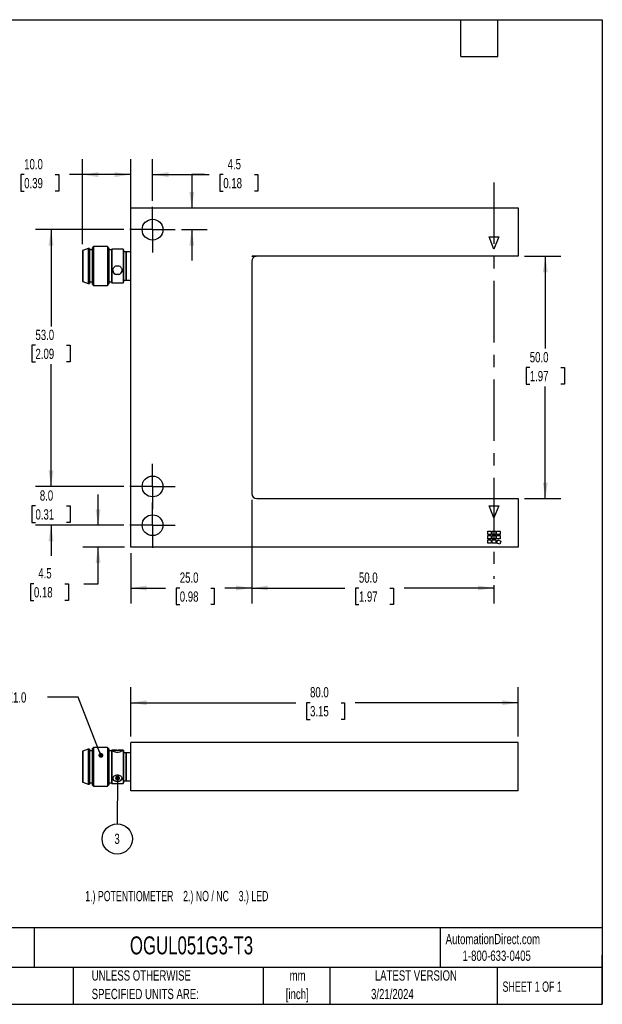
# Model space of a CAD drawing. Header units: millimetres. Extents: x 6 to 273, y 6 to 210.
# Tile 2 of 2: x 153 to 273, y 6 to 210. Entities that reach past the tile are written whole.
import ezdxf

# ---------------------------------------------------------------- set-up
doc = ezdxf.new("R2010")
doc.units = ezdxf.units.MM
doc.linetypes.add('CENTERX2', pattern=[20.32, 12.7, -2.54, 2.54, -2.54])
doc.layers.add('CENTER', color=40, linetype='CENTERX2')
doc.layers.add('DIMENSIONS', color=140, linetype='Continuous', lineweight=25)
doc.layers.add('TEXT', color=140, linetype='Continuous', lineweight=25)
doc.styles.add('SLDTEXTSTYLE1', font='TXT', dxfattribs={"width": 0.7})
doc.styles.add('SLDTEXTSTYLE2', font='TXT', dxfattribs={"width": 0.639535})
doc.styles.add('SLDTEXTSTYLE3', font='TXT', dxfattribs={"width": 0.65})
doc.dimstyles.new('SLDDIMSTYLE0', dxfattribs={"dimtxt": 2.158008, "dimasz": 3.302, "dimexe": 0, "dimexo": 0.0625, "dimgap": 0.539502, "dimtad": 0, "dimtih": 1, "dimtoh": 1, "dimrnd": 1e-09, "dimzin": 4, "dimdsep": 46, "dimtxsty": 'SLDTEXTSTYLE1', "dimsah": 1, "dimcen": 0.09, "dimadec": 0, "dimazin": 1, "dimtfac": 1, "dimtofl": 0, "dimtmove": 0, "dimatfit": 3, "dimfxl": 0, "dimfrac": 2, "dimtolj": 1, "dimtzin": 12, "dimarcsym": 0})
doc.dimstyles.new('SLDDIMSTYLE1', dxfattribs={"dimtxt": 2.158008, "dimasz": 3.302, "dimexe": 0, "dimexo": 0.0625, "dimgap": 0.539502, "dimtad": 0, "dimtih": 1, "dimtoh": 1, "dimrnd": 1e-09, "dimzin": 12, "dimdsep": 46, "dimtxsty": 'SLDTEXTSTYLE1', "dimsah": 1, "dimcen": 0.09, "dimadec": 0, "dimazin": 3, "dimtfac": 1, "dimtmove": 0, "dimatfit": 0, "dimfxl": 0, "dimfrac": 2, "dimtolj": 1, "dimtzin": 12, "dimarcsym": 0})
doc.dimstyles.new('SLDDIMSTYLE2', dxfattribs={"dimtxt": 2.158008, "dimasz": 3.302, "dimexe": 0, "dimexo": 0.0625, "dimgap": 0.539502, "dimtad": 0, "dimtih": 1, "dimtoh": 1, "dimrnd": 1e-09, "dimzin": 4, "dimdsep": 46, "dimtxsty": 'SLDTEXTSTYLE1', "dimsah": 1, "dimcen": 0.09, "dimadec": 0, "dimazin": 1, "dimtfac": 1, "dimtmove": 0, "dimatfit": 0, "dimfxl": 0, "dimfrac": 2, "dimtolj": 1, "dimtzin": 12, "dimarcsym": 0})
doc.dimstyles.new('SLDDIMSTYLE3', dxfattribs={"dimtxt": 0.18, "dimasz": 1.016, "dimexe": 0, "dimexo": 0.0625, "dimgap": 0, "dimtad": 0, "dimtih": 1, "dimtoh": 1, "dimdec": 0, "dimrnd": 1e-09, "dimzin": 0, "dimdsep": 46, "dimtxsty": 'Standard', "dimblk1": 'DOT', "dimblk2": 'DOT', "dimsah": 1, "dimcen": 0.09, "dimadec": 0, "dimazin": 0, "dimtfac": 1.016, "dimtdec": 0, "dimtofl": 0, "dimtmove": 0, "dimatfit": 3, "dimldrblk": 'DOT', "dimfxl": 0, "dimfrac": 2, "dimtolj": 1, "dimtzin": 0, "dimarcsym": 0})

# ---------------------------------------------------------------- blocks, each defined once
blk = doc.blocks.new('_D')
at = {"layer": 'DIMENSIONS'}
for p, q in [((200.68, 110.45), (200.68, 89.08)), ((200.68, 92.26), (219.86, 92.26)), ((222.79, 92.26), (222.06, 92.26)), ((222.06, 92.26), (222.06, 88.83)), ((229.2, 92.26), (229.92, 92.26)), ((229.92, 92.26), (229.92, 88.83)), ((250.68, 92.26), (232.12, 92.26)), ((250.68, 92.86), (250.68, 89.08)), ((222.06, 88.83), (222.79, 88.83)), ((229.92, 88.83), (229.2, 88.83))]:
    blk.add_line(p, q, dxfattribs=at)
for points in [[(200.68, 92.26), (203.98, 91.75), (203.98, 92.77)], [(250.68, 92.26), (247.38, 92.77), (247.38, 91.75)]]:
    blk.add_solid(points, dxfattribs=at)
at = {"layer": 'DIMENSIONS', "char_height": 2.117, "attachment_point": 1, "style": 'SLDTEXTSTYLE1'}
for s, insert in [('50.0', (222.79, 95.47)), ('1.97', (222.79, 91.56))]:
    blk.add_mtext(s, dxfattribs=dict(at, insert=insert))
blk = doc.blocks.new('_D_1')
at = {"layer": 'DIMENSIONS'}
for p, q in [((165.68, 163.19), (165.68, 180.75)), ((175.68, 157.09), (175.68, 180.75)), ((153.67, 177.58), (152.95, 177.58)), ((152.95, 177.58), (152.95, 174.15)), ((160.08, 177.58), (160.81, 177.58)), ((160.81, 177.58), (160.81, 174.15)), ((165.68, 177.58), (163.01, 177.58)), ((175.68, 177.58), (165.68, 177.58)), ((152.95, 174.15), (153.67, 174.15)), ((160.81, 174.15), (160.08, 174.15))]:
    blk.add_line(p, q, dxfattribs=at)
for points in [[(165.68, 177.58), (168.98, 177.07), (168.98, 178.08)], [(175.68, 177.58), (172.38, 178.08), (172.38, 177.07)]]:
    blk.add_solid(points, dxfattribs=at)
at = {"layer": 'DIMENSIONS', "char_height": 2.117, "attachment_point": 1, "style": 'SLDTEXTSTYLE1'}
for s, insert in [('10.0', (153.67, 180.79)), ('0.39', (153.67, 176.88))]:
    blk.add_mtext(s, dxfattribs=dict(at, insert=insert))
blk = doc.blocks.new('_D_2')
at = {"layer": 'DIMENSIONS'}
for p, q in [((175.68, 171.99), (175.68, 180.75)), ((180.18, 172.18), (180.18, 180.75)), ((175.68, 177.58), (169.33, 177.58)), ((180.18, 177.58), (191.86, 177.58)), ((194.79, 177.58), (194.06, 177.58)), ((194.06, 177.58), (194.06, 174.15)), ((201.2, 177.58), (201.92, 177.58)), ((201.92, 177.58), (201.92, 174.15)), ((194.06, 174.15), (194.79, 174.15)), ((201.92, 174.15), (201.2, 174.15))]:
    blk.add_line(p, q, dxfattribs=at)
for points in [[(175.68, 177.58), (172.38, 178.08), (172.38, 177.07)], [(180.18, 177.58), (183.48, 177.07), (183.48, 178.08)]]:
    blk.add_solid(points, dxfattribs=at)
at = {"layer": 'DIMENSIONS', "char_height": 2.117, "attachment_point": 1, "style": 'SLDTEXTSTYLE1'}
for s, insert in [('4.5', (195.68, 180.79)), ('0.18', (194.79, 176.88))]:
    blk.add_mtext(s, dxfattribs=dict(at, insert=insert))
blk = doc.blocks.new('_D_3')
at = {"layer": 'DIMENSIONS'}
for p, q in [((190.89, 177.58), (188.27, 177.58)), ((188.27, 177.58), (188.27, 170.72)), ((194.78, 177.58), (194.06, 177.58)), ((194.06, 177.58), (194.06, 174.15)), ((201.2, 177.58), (201.92, 177.58)), ((201.92, 177.58), (201.92, 174.15)), ((194.06, 174.15), (194.78, 174.15)), ((201.92, 174.15), (201.2, 174.15)), ((186.14, 166.22), (191.45, 166.22)), ((188.27, 166.22), (188.27, 159.87))]:
    blk.add_line(p, q, dxfattribs=at)
for points in [[(188.27, 170.72), (188.78, 174.02), (187.77, 174.02)], [(188.27, 166.22), (187.77, 162.92), (188.78, 162.92)]]:
    blk.add_solid(points, dxfattribs=at)
at = {"layer": 'DIMENSIONS', "char_height": 2.117, "attachment_point": 1, "style": 'SLDTEXTSTYLE1'}
for s, insert in [('4.5', (195.68, 180.79)), ('0.18', (194.78, 176.88))]:
    blk.add_mtext(s, dxfattribs=dict(at, insert=insert))
blk = doc.blocks.new('_D_4')
at = {"layer": 'DIMENSIONS'}
for p, q in [((168.93, 105.22), (168.93, 111.57)), ((174.22, 105.22), (165.76, 105.22)), ((174.41, 100.72), (165.76, 100.72)), ((168.93, 93.15), (168.93, 100.72)), ((155.68, 93.15), (154.95, 93.15)), ((154.95, 93.15), (154.95, 89.72)), ((162.09, 93.15), (162.82, 93.15)), ((162.82, 93.15), (162.82, 89.72)), ((165.98, 93.15), (168.93, 93.15)), ((154.95, 89.72), (155.68, 89.72)), ((162.82, 89.72), (162.09, 89.72))]:
    blk.add_line(p, q, dxfattribs=at)
for points in [[(168.93, 105.22), (169.44, 108.52), (168.42, 108.52)], [(168.93, 100.72), (168.42, 97.42), (169.44, 97.42)]]:
    blk.add_solid(points, dxfattribs=at)
at = {"layer": 'DIMENSIONS', "char_height": 2.117, "attachment_point": 1, "style": 'SLDTEXTSTYLE1'}
for s, insert in [('4.5', (156.58, 96.36)), ('0.18', (155.68, 92.44))]:
    blk.add_mtext(s, dxfattribs=dict(at, insert=insert))
blk = doc.blocks.new('_D_5')
at = {"layer": 'DIMENSIONS'}
for p, q in [((159.21, 113.22), (159.21, 119.57)), ((174.22, 113.22), (156.03, 113.22)), ((156, 109.21), (155.28, 109.21)), ((155.28, 109.21), (155.28, 105.78)), ((162.41, 109.21), (163.14, 109.21)), ((163.14, 109.21), (163.14, 105.78)), ((155.28, 105.78), (156, 105.78)), ((163.14, 105.78), (162.41, 105.78)), ((174.22, 105.22), (156.03, 105.22)), ((159.21, 105.22), (159.21, 98.87))]:
    blk.add_line(p, q, dxfattribs=at)
for points in [[(159.21, 113.22), (159.72, 116.52), (158.7, 116.52)], [(159.21, 105.22), (158.7, 101.92), (159.72, 101.92)]]:
    blk.add_solid(points, dxfattribs=at)
at = {"layer": 'DIMENSIONS', "char_height": 2.117, "attachment_point": 1, "style": 'SLDTEXTSTYLE1'}
for s, insert in [('8.0', (156.9, 112.42)), ('0.31', (156, 108.51))]:
    blk.add_mtext(s, dxfattribs=dict(at, insert=insert))
blk = doc.blocks.new('_D_6')
at = {"layer": 'DIMENSIONS'}
for p, q in [((174.22, 166.22), (156.03, 166.22)), ((159.21, 166.22), (159.21, 146.26)), ((156, 142.35), (155.28, 142.35)), ((155.28, 142.35), (155.28, 138.92)), ((162.41, 142.35), (163.14, 142.35)), ((163.14, 142.35), (163.14, 138.92)), ((155.28, 138.92), (156, 138.92)), ((159.21, 113.22), (159.21, 138.44)), ((163.14, 138.92), (162.41, 138.92)), ((174.22, 113.22), (156.03, 113.22))]:
    blk.add_line(p, q, dxfattribs=at)
for points in [[(159.21, 166.22), (158.7, 162.92), (159.72, 162.92)], [(159.21, 113.22), (159.72, 116.52), (158.7, 116.52)]]:
    blk.add_solid(points, dxfattribs=at)
at = {"layer": 'DIMENSIONS', "char_height": 2.117, "attachment_point": 1, "style": 'SLDTEXTSTYLE1'}
for s, insert in [('53.0', (156, 145.56)), ('2.09', (156, 141.65))]:
    blk.add_mtext(s, dxfattribs=dict(at, insert=insert))
blk = doc.blocks.new('_D_7')
at = {"layer": 'DIMENSIONS'}
for p, q in [((200.68, 110.45), (200.68, 89.08)), ((175.68, 99.45), (175.68, 89.08)), ((175.68, 92.26), (182.87, 92.26)), ((185.8, 92.26), (185.07, 92.26)), ((185.07, 92.26), (185.07, 88.83)), ((192.21, 92.26), (192.93, 92.26)), ((192.93, 92.26), (192.93, 88.83)), ((200.68, 92.26), (195.13, 92.26)), ((185.07, 88.83), (185.8, 88.83)), ((192.93, 88.83), (192.21, 88.83))]:
    blk.add_line(p, q, dxfattribs=at)
for points in [[(175.68, 92.26), (178.98, 91.75), (178.98, 92.77)], [(200.68, 92.26), (197.38, 92.77), (197.38, 91.75)]]:
    blk.add_solid(points, dxfattribs=at)
at = {"layer": 'DIMENSIONS', "char_height": 2.117, "attachment_point": 1, "style": 'SLDTEXTSTYLE1'}
for s, insert in [('25.0', (185.8, 95.47)), ('0.98', (185.8, 91.56))]:
    blk.add_mtext(s, dxfattribs=dict(at, insert=insert))
blk = doc.blocks.new('_D_8')
at = {"layer": 'DIMENSIONS'}
for p, q in [((256.95, 160.72), (264.45, 160.72)), ((261.28, 160.72), (261.28, 141.66)), ((258.07, 137.75), (257.35, 137.75)), ((257.35, 137.75), (257.35, 134.32)), ((264.49, 137.75), (265.21, 137.75)), ((265.21, 137.75), (265.21, 134.32)), ((257.35, 134.32), (258.07, 134.32)), ((265.21, 134.32), (264.49, 134.32)), ((261.28, 110.72), (261.28, 133.83)), ((256.95, 110.72), (264.45, 110.72))]:
    blk.add_line(p, q, dxfattribs=at)
for points in [[(261.28, 160.72), (260.77, 157.42), (261.79, 157.42)], [(261.28, 110.72), (261.79, 114.02), (260.77, 114.02)]]:
    blk.add_solid(points, dxfattribs=at)
at = {"layer": 'DIMENSIONS', "char_height": 2.117, "attachment_point": 1, "style": 'SLDTEXTSTYLE1'}
for s, insert in [('50.0', (258.07, 140.96)), ('1.97', (258.07, 137.05))]:
    blk.add_mtext(s, dxfattribs=dict(at, insert=insert))
blk = doc.blocks.new('SW_CENTERMARKSYMBOL_0')
at = {"layer": 'CENTER', "color": 0}
for p, q in [((0, 2.54), (0, 4.69)), ((0, 0), (0, 2.54)), ((-2.54, 0), (-4.69, 0)), ((0, 0), (-2.54, 0)), ((0, 0), (0, -2.54)), ((0, 0), (2.54, 0)), ((2.54, 0), (4.69, 0)), ((0, -2.54), (0, -4.69))]:
    blk.add_line(p, q, dxfattribs=at)
blk = doc.blocks.new('SW_CENTERMARKSYMBOL_1')
at = {"layer": 'CENTER', "color": 0}
for p, q in [((0, 2.54), (0, 4.69)), ((0, 0), (0, 2.54)), ((-2.54, 0), (-4.69, 0)), ((0, 0), (-2.54, 0)), ((0, 0), (0, -2.54)), ((0, 0), (2.54, 0)), ((2.54, 0), (4.69, 0)), ((0, -2.54), (0, -4.69))]:
    blk.add_line(p, q, dxfattribs=at)
blk = doc.blocks.new('SW_CENTERMARKSYMBOL_2')
at = {"layer": 'CENTER', "color": 0}
for p, q in [((0, 2.54), (0, 4.69)), ((0, 0), (0, 2.54)), ((-2.54, 0), (-4.69, 0)), ((0, 0), (-2.54, 0)), ((0, 0), (0, -2.54)), ((0, 0), (2.54, 0)), ((2.54, 0), (4.69, 0)), ((0, -2.54), (0, -4.69))]:
    blk.add_line(p, q, dxfattribs=at)
blk = doc.blocks.new('_D_9')
at = {"layer": 'DIMENSIONS'}
for p, q in [((175.68, 61.65), (175.68, 71.77)), ((255.68, 61.65), (255.68, 71.77)), ((175.68, 68.59), (209.78, 68.59)), ((212.7, 68.59), (211.98, 68.59)), ((211.98, 68.59), (211.98, 65.16)), ((219.11, 68.59), (219.84, 68.59)), ((219.84, 68.59), (219.84, 65.16)), ((255.68, 68.59), (222.04, 68.59)), ((211.98, 65.16), (212.7, 65.16)), ((219.84, 65.16), (219.11, 65.16))]:
    blk.add_line(p, q, dxfattribs=at)
for points in [[(175.68, 68.59), (178.98, 68.09), (178.98, 69.1)], [(255.68, 68.59), (252.38, 69.1), (252.38, 68.09)]]:
    blk.add_solid(points, dxfattribs=at)
at = {"layer": 'DIMENSIONS', "char_height": 2.117, "attachment_point": 1, "style": 'SLDTEXTSTYLE1'}
for s, insert in [('80.0', (212.7, 71.81)), ('3.15', (212.7, 67.89))]:
    blk.add_mtext(s, dxfattribs=dict(at, insert=insert))
blk = doc.blocks.new('_Dot')
at = {"color": 0, "linetype": 'ByBlock', "lineweight": -2}
blk.add_line((-0.5, 0), (-1, 0), dxfattribs=at)
at = {"color": 0, "linetype": 'ByBlock', "const_width": 0.5}
blk.add_lwpolyline([(-0.25, 0, 1), (0.25, 0, 1)], format="xyb", close=True, dxfattribs=at)
blk = doc.blocks.new('SW_NOTE_0_10')
at = {"layer": 'DIMENSIONS', "color": 0}
blk.add_circle((-0.02, -3.12), 3.12, dxfattribs=at)
at = {"layer": 'DIMENSIONS', "color": 0, "insert": (-0.05, -2.03), "char_height": 2.12, "attachment_point": 2, "style": 'SLDTEXTSTYLE1'}
blk.add_mtext('3', dxfattribs=at)

msp = doc.modelspace()

# ---------------------------------------------------------------- linework, layer by layer
for p, q in [((175.679, 100.722), (175.679, 170.722)), ((175.679, 170.722), (255.679, 170.722)), ((255.679, 170.722), (255.679, 160.722)), ((249.679, 164.722), (251.679, 164.722)), ((250.679, 162.222), (249.679, 164.722)), ((251.679, 164.722), (250.679, 162.222)), ((167.979, 162.722), (167.679, 162.422)), ((170.879, 162.722), (167.979, 162.722)), ((167.979, 162.722), (167.979, 154.722)), ((171.179, 162.422), (170.879, 162.722)), ((170.879, 162.722), (170.879, 154.722)), ((165.779, 161.922), (165.679, 161.922)), ((165.679, 161.922), (165.679, 155.522)), ((166.879, 162.322), (165.779, 161.922)), ((165.779, 161.922), (165.779, 155.522)), ((167.179, 162.322), (166.879, 162.322)), ((166.879, 162.322), (166.879, 155.122)), ((167.179, 162.322), (167.179, 155.122)), ((167.679, 162.022), (167.179, 162.022)), ((167.679, 162.422), (167.679, 155.022)), ((171.179, 162.422), (171.179, 155.022)), ((171.679, 162.022), (171.179, 162.022)), ((171.779, 162.172), (171.679, 162.072)), ((171.679, 162.072), (171.679, 155.372)), ((172.634, 162.172), (171.779, 162.172)), ((171.779, 162.172), (171.779, 155.272)), ((172.779, 162.172), (172.634, 162.172)), ((173.078, 162.172), (172.779, 162.172)), ((174.079, 162.172), (173.249, 162.172)), ((174.179, 162.072), (174.079, 162.172)), ((174.079, 162.172), (174.079, 155.272)), ((174.179, 162.072), (174.179, 155.372)), ((174.679, 161.622), (174.179, 161.622)), ((174.679, 161.622), (174.679, 155.822)), ((174.729, 161.572), (174.679, 161.572)), ((175.679, 161.622), (174.729, 161.622)), ((174.729, 161.622), (174.729, 155.822)), ((201.48, 160.702), (200.679, 160.702)), ((255.679, 160.722), (200.878, 160.722)), ((172.779, 158.765), (173.078, 158.765)), ((200.679, 159.722), (200.679, 111.722)), ((173.078, 156.954), (172.779, 156.954)), ((165.679, 155.522), (165.779, 155.522)), ((165.779, 155.522), (166.879, 155.122)), ((166.879, 155.122), (167.179, 155.122)), ((167.179, 155.422), (167.679, 155.422)), ((167.679, 155.022), (167.979, 154.722)), ((167.979, 154.722), (170.879, 154.722)), ((170.879, 154.722), (171.179, 155.022)), ((171.179, 155.422), (171.679, 155.422)), ((171.679, 155.372), (171.779, 155.272)), ((171.779, 155.272), (174.079, 155.272)), ((174.079, 155.272), (174.179, 155.372)), ((174.179, 155.822), (174.679, 155.822)), ((174.679, 155.872), (174.729, 155.872)), ((174.729, 155.822), (175.679, 155.822)), ((201.679, 110.722), (255.679, 110.722)), ((255.679, 110.722), (255.679, 100.722)), ((249.679, 109.222), (251.679, 109.222)), ((250.679, 106.722), (249.679, 109.222)), ((251.679, 109.222), (250.679, 106.722)), ((249.429, 104.022), (250.129, 104.022)), ((249.429, 103.322), (249.429, 104.022)), ((250.129, 104.022), (250.129, 103.322)), ((250.329, 104.022), (251.029, 104.022)), ((250.329, 103.322), (250.329, 104.022)), ((251.029, 104.022), (251.029, 103.322)), ((251.229, 104.022), (251.929, 104.022)), ((251.229, 103.322), (251.229, 104.022)), ((251.929, 104.022), (251.929, 103.322)), ((250.129, 103.322), (249.429, 103.322)), ((249.429, 103.122), (250.129, 103.122)), ((249.429, 102.422), (249.429, 103.122)), ((250.129, 102.422), (249.429, 102.422)), ((249.429, 102.222), (250.129, 102.222)), ((249.429, 101.522), (249.429, 102.222)), ((250.129, 103.122), (250.129, 102.422)), ((250.129, 102.222), (250.129, 101.522)), ((251.029, 103.322), (250.329, 103.322)), ((250.329, 103.122), (251.029, 103.122)), ((250.329, 102.422), (250.329, 103.122)), ((251.029, 102.422), (250.329, 102.422)), ((250.329, 102.222), (251.029, 102.222)), ((250.329, 101.522), (250.329, 102.222)), ((251.029, 103.122), (251.029, 102.422)), ((251.029, 102.222), (251.029, 101.522)), ((251.929, 103.322), (251.229, 103.322)), ((251.229, 103.122), (251.929, 103.122)), ((251.229, 102.422), (251.229, 103.122)), ((251.929, 102.422), (251.229, 102.422)), ((251.229, 101.522), (251.468, 102.18)), ((251.468, 102.18), (252.126, 101.941)), ((252.126, 101.941), (251.886, 101.283)), ((251.929, 103.122), (251.929, 102.422)), ((255.679, 100.722), (175.679, 100.722)), ((250.129, 101.522), (249.429, 101.522)), ((251.029, 101.522), (250.329, 101.522)), ((251.886, 101.283), (251.229, 101.522)), ((166.879, 58.976), (165.779, 58.576)), ((167.179, 58.976), (166.879, 58.976)), ((166.879, 58.976), (166.879, 51.776)), ((167.179, 58.976), (167.179, 55.376)), ((167.979, 59.376), (167.679, 59.076)), ((167.679, 59.076), (167.679, 55.376)), ((170.879, 59.376), (167.979, 59.376)), ((167.979, 59.376), (167.979, 51.376)), ((171.179, 59.076), (170.879, 59.376)), ((170.879, 59.376), (170.879, 55.376)), ((171.179, 59.076), (171.179, 51.676)), ((255.679, 60.376), (175.679, 60.376)), ((175.679, 50.376), (175.679, 60.376)), ((255.679, 50.376), (255.679, 60.376)), ((165.779, 58.576), (165.679, 58.576)), ((165.679, 58.576), (165.679, 55.376)), ((165.779, 58.576), (165.779, 55.376)), ((167.679, 58.676), (167.179, 58.676)), ((171.679, 58.676), (171.179, 58.676)), ((171.779, 58.826), (171.679, 58.726)), ((171.679, 58.726), (171.679, 52.026)), ((172.623, 58.826), (171.779, 58.826)), ((171.779, 58.826), (171.779, 51.926)), ((172.779, 58.826), (173.078, 58.826)), ((173.078, 58.338), (172.779, 58.338)), ((174.079, 58.826), (173.202, 58.826)), ((174.179, 58.726), (174.079, 58.826)), ((174.079, 58.826), (174.079, 55.376)), ((174.179, 58.726), (174.179, 52.026)), ((174.679, 58.276), (174.179, 58.276)), ((174.679, 58.276), (174.679, 55.376)), ((174.729, 58.226), (174.679, 58.226)), ((175.679, 58.276), (174.729, 58.276)), ((174.729, 58.276), (174.729, 55.376)), ((165.679, 55.376), (165.679, 52.176)), ((165.779, 55.376), (165.779, 52.176)), ((167.179, 55.376), (167.179, 51.776)), ((167.679, 55.376), (167.679, 51.676)), ((170.879, 55.376), (170.879, 51.376)), ((174.079, 55.376), (174.079, 51.926)), ((174.679, 55.376), (174.679, 52.476)), ((174.729, 55.376), (174.729, 52.476)), ((172.779, 53.688), (173.078, 53.688)), ((165.679, 52.176), (165.779, 52.176)), ((165.779, 52.176), (166.879, 51.776)), ((166.879, 51.776), (167.179, 51.776)), ((167.179, 52.076), (167.679, 52.076)), ((167.679, 51.676), (167.979, 51.376)), ((167.979, 51.376), (170.879, 51.376)), ((170.879, 51.376), (171.179, 51.676)), ((171.179, 52.076), (171.679, 52.076)), ((171.679, 52.026), (171.779, 51.926)), ((171.779, 51.926), (174.079, 51.926)), ((173.078, 52.363), (172.779, 52.363)), ((174.079, 51.926), (174.179, 52.026)), ((174.179, 52.476), (174.679, 52.476)), ((174.679, 52.526), (174.729, 52.526)), ((174.729, 52.476), (175.679, 52.476)), ((255.679, 50.376), (175.679, 50.376))]:
    msp.add_line(p, q)
at = {"flags": 128}
for points in [[(173.879, 58.582), (173.867, 58.62), (173.775, 58.694), (173.601, 58.756), (173.361, 58.802), (173.078, 58.826)], [(173.078, 52.363), (173.361, 52.428), (173.601, 52.552), (173.775, 52.721), (173.867, 52.921), (173.879, 53.026)]]:
    msp.add_lwpolyline(points, dxfattribs=at)
for centre in [(180.179, 166.222), (180.179, 113.222), (180.179, 105.222)]:
    msp.add_circle(centre, 2.15)
for centre, radius, start, end in [((200.878, 159.722), 1, 90, 101.47834), ((201.679, 159.722), 1, 101.47834, 180), ((201.679, 159.722), 1, 90, 101.47834), ((172.906, 157.872), 0.927, 180.79253, 262.12661), ((172.954, 157.87), 0.925, 277.74021, 359.34065), ((201.679, 111.722), 1, 180, 270), ((172.693, 57.468), 1.36, 86.37836, 120.18595), ((172.761, 53.156), 0.793, 189.44462, 271.31018)]:
    msp.add_arc(centre, radius, start, end)
for points, knots in [([(173.249, 162.172), (173.239, 162.172), (173.187, 162.173), (173.127, 162.172), (173.078, 162.172)], [0, 0, 0, 0, 0.1866082, 1, 1, 1, 1]), ([(172.779, 156.954), (172.667, 156.97), (172.561, 157.003), (172.366, 157.102), (172.279, 157.166), (172.134, 157.322), (172.077, 157.412), (171.999, 157.61), (171.979, 157.717), (171.979, 158.042), (172.062, 158.265), (172.35, 158.607), (172.555, 158.728), (172.779, 158.765)], [0, 0, 0, 0, 0.125, 0.125, 0.25, 0.25, 0.375, 0.375, 0.5, 0.5, 0.75, 0.75, 1, 1, 1, 1]), ([(173.078, 158.765), (173.19, 158.747), (173.296, 158.708), (173.492, 158.595), (173.578, 158.522), (173.724, 158.35), (173.781, 158.253), (173.858, 158.044), (173.879, 157.935), (173.879, 157.609), (173.795, 157.4), (173.507, 157.09), (173.302, 156.986), (173.078, 156.954)], [0, 0, 0, 0, 0.125, 0.125, 0.25, 0.25, 0.375, 0.375, 0.5, 0.5, 0.75, 0.75, 1, 1, 1, 1]), ([(172.779, 58.338), (172.667, 58.348), (172.561, 58.367), (172.366, 58.422), (172.279, 58.456), (172.134, 58.53), (172.077, 58.569), (171.999, 58.643), (171.979, 58.678), (171.979, 58.766), (172.062, 58.8), (172.35, 58.828), (172.555, 58.826), (172.779, 58.826)], [0, 0, 0, 0, 0.125, 0.125, 0.25, 0.25, 0.375, 0.375, 0.5, 0.5, 0.75, 0.75, 1, 1, 1, 1]), ([(173.078, 58.826), (173.19, 58.826), (173.296, 58.826), (173.492, 58.824), (173.578, 58.821), (173.724, 58.807), (173.781, 58.795), (173.858, 58.76), (173.879, 58.737), (173.879, 58.649), (173.795, 58.567), (173.507, 58.42), (173.302, 58.357), (173.078, 58.338)], [0, 0, 0, 0, 0.125, 0.125, 0.25, 0.25, 0.375, 0.375, 0.5, 0.5, 0.75, 0.75, 1, 1, 1, 1]), ([(172.779, 52.363), (172.667, 52.372), (172.561, 52.391), (172.366, 52.449), (172.279, 52.488), (172.134, 52.586), (172.077, 52.645), (171.999, 52.779), (171.979, 52.854), (171.979, 53.092), (172.062, 53.268), (172.35, 53.55), (172.555, 53.656), (172.779, 53.688)], [0, 0, 0, 0, 0.125, 0.125, 0.25, 0.25, 0.375, 0.375, 0.5, 0.5, 0.75, 0.75, 1, 1, 1, 1]), ([(173.078, 53.688), (173.19, 53.672), (173.296, 53.639), (173.492, 53.542), (173.578, 53.48), (173.724, 53.338), (173.781, 53.259), (173.858, 53.097), (173.879, 53.014), (173.879, 52.775), (173.795, 52.635), (173.507, 52.44), (173.302, 52.381), (173.078, 52.363)], [0, 0, 0, 0, 0.125, 0.125, 0.25, 0.25, 0.375, 0.375, 0.5, 0.5, 0.75, 0.75, 1, 1, 1, 1])]:
    msp.add_open_spline(points, degree=3, knots=knots)
at = {"layer": 'CENTER'}
msp.add_line((250.679, 175.959), (250.679, 94.135), dxfattribs=at)
at = {"layer": 'TEXT'}
for p, q in [((6.35, 209.55), (273.05, 209.55)), ((243.84, 201.93), (243.84, 209.55)), ((251.46, 201.93), (251.46, 209.55)), ((273.05, 209.55), (273.05, 6.35)), ((243.84, 201.93), (251.46, 201.93)), ((273.05, 22.126), (6.35, 22.126)), ((155.759, 22.126), (155.759, 13.97)), ((239.575, 22.126), (239.575, 13.97)), ((273.05, 6.35), (273.05, 16.51)), ((273.05, 13.97), (6.35, 13.97)), ((163.78, 13.97), (163.78, 6.35)), ((203.024, 13.97), (203.024, 6.35)), ((216.812, 13.97), (216.812, 6.35)), ((251.349, 13.97), (251.349, 6.35)), ((6.35, 6.35), (273.05, 6.35))]:
    msp.add_line(p, q, dxfattribs=at)

# ---------------------------------------------------------------- block references
at = {"layer": 'CENTER'}
for name, p in [('SW_CENTERMARKSYMBOL_0', (180.179, 166.222)), ('SW_CENTERMARKSYMBOL_1', (180.179, 113.222)), ('SW_CENTERMARKSYMBOL_2', (180.179, 105.222))]:
    msp.add_blockref(name, p, dxfattribs=at)
at = {"layer": 'DIMENSIONS'}
msp.add_blockref('SW_NOTE_0_10', (172.9, 43.597), dxfattribs=at)

# ---------------------------------------------------------------- texts
at = {"color": 179, "linetype": 'Continuous', "lineweight": 18, "char_height": 2.11667, "attachment_point": 1, "style": 'SLDTEXTSTYLE1'}
for s, insert in [('AutomationDirect.com', (240.695, 20.877)), ('1-800-633-0405', (244.192, 17.437))]:
    msp.add_mtext(s, dxfattribs=dict(at, insert=insert))
at = {"layer": 'DIMENSIONS', "attachment_point": 1}
for s, insert, char_height, style in [('M8X1.0', (147.285, 70.731), 2.1167, 'SLDTEXTSTYLE1'), ('1.) POTENTIOMETER    2.) NO / NC    3.) LED', (166.278, 29.749), 2.11667, 'SLDTEXTSTYLE2')]:
    msp.add_mtext(s, dxfattribs=dict(at, insert=insert, char_height=char_height, style=style))
at = {"layer": 'TEXT'}
for s, insert, char_height, attachment_point, style in [('OGUL051G3-T3', (175.502, 20.364), 3.70417, 1, 'SLDTEXTSTYLE1'), ('METRIC UNITS USED', (128.478, 13.364), 2.11667, 1, 'SLDTEXTSTYLE1'), ('UNLESS OTHERWISE', (167.608, 13.364), 2.11667, 1, 'SLDTEXTSTYLE1'), ('mm', (210.13, 13.361), 2.1167, 2, 'SLDTEXTSTYLE1'), ('LATEST VERSION', (234.552, 13.364), 2.11667, 2, 'SLDTEXTSTYLE1'), ('SHEET 1 OF 1', (252.441, 11.051), 2.11667, 1, 'SLDTEXTSTYLE3'), ('SPECIFIED UNITS ARE:', (167.608, 9.542), 2.11667, 1, 'SLDTEXTSTYLE1'), ('[inch]', (210.047, 9.539), 2.1167, 2, 'SLDTEXTSTYLE1'), ('3/21/2024', (229.701, 9.528), 2.1167, 2, 'SLDTEXTSTYLE1')]:
    msp.add_mtext(s, dxfattribs=dict(at, insert=insert, char_height=char_height, attachment_point=attachment_point, style=style))

# ---------------------------------------------------------------- dimensions: what is measured, and where the dimension line sits
at = {"layer": 'DIMENSIONS'}
for base, p1, p2, dimstyle, picture, middle in [((165.679, 177.577), (175.679, 155.822), (165.679, 161.922), 'SLDDIMSTYLE0', '_D_1', (156.876, 177.577)), ((180.179, 177.577), (175.679, 170.722), (180.179, 170.912), 'SLDDIMSTYLE1', '_D_2', (197.991, 177.577)), ((200.679, 92.26), (175.679, 100.722), (200.679, 111.722), 'SLDDIMSTYLE0', '_D_7', (189.003, 92.26)), ((250.679, 92.26), (200.679, 111.722), (250.679, 94.135), 'SLDDIMSTYLE0', '_D', (225.994, 92.26)), ((175.679, 68.594), (255.679, 60.376), (175.679, 60.376), 'SLDDIMSTYLE0', '_D_9', (215.906, 68.594))]:
    dim = msp.add_linear_dim(base=base, p1=p1, p2=p2, dimstyle=dimstyle, dxfattribs=at)
    dim.commit()
    dim.dimension.update_dxf_attribs({"geometry": picture, "text_midpoint": middle, "dimtype": 160})
for base, p1, p2, dimstyle, picture, middle in [((188.274, 170.722), (184.869, 166.222), (175.679, 170.722), 'SLDDIMSTYLE1', '_D_3', (188.274, 177.577)), ((159.209, 166.222), (175.489, 113.222), (175.489, 166.222), 'SLDDIMSTYLE0', '_D_6', (159.209, 142.349)), ((261.279, 160.722), (255.679, 110.722), (255.679, 160.722), 'SLDDIMSTYLE0', '_D_8', (261.279, 137.747)), ((159.209, 113.222), (175.489, 105.222), (175.489, 113.222), 'SLDDIMSTYLE2', '_D_5', (159.209, 109.212)), ((168.93, 100.722), (175.489, 105.222), (175.679, 100.722), 'SLDDIMSTYLE1', '_D_4', (168.93, 93.146))]:
    dim = msp.add_linear_dim(base=base, p1=p1, p2=p2, angle=90, dimstyle=dimstyle, dxfattribs=at)
    dim.commit()
    dim.dimension.update_dxf_attribs({"geometry": picture, "text_midpoint": middle, "dimtype": 160})

# ---------------------------------------------------------------- leaders
for points in [[(169.509, 57.725), (164.822, 69.715), (158.472, 69.715)], [(172.95, 53.025), (172.9, 43.597)]]:
    msp.add_leader(points, dimstyle='SLDDIMSTYLE3', dxfattribs=at)

doc.saveas('drawing.dxf')
